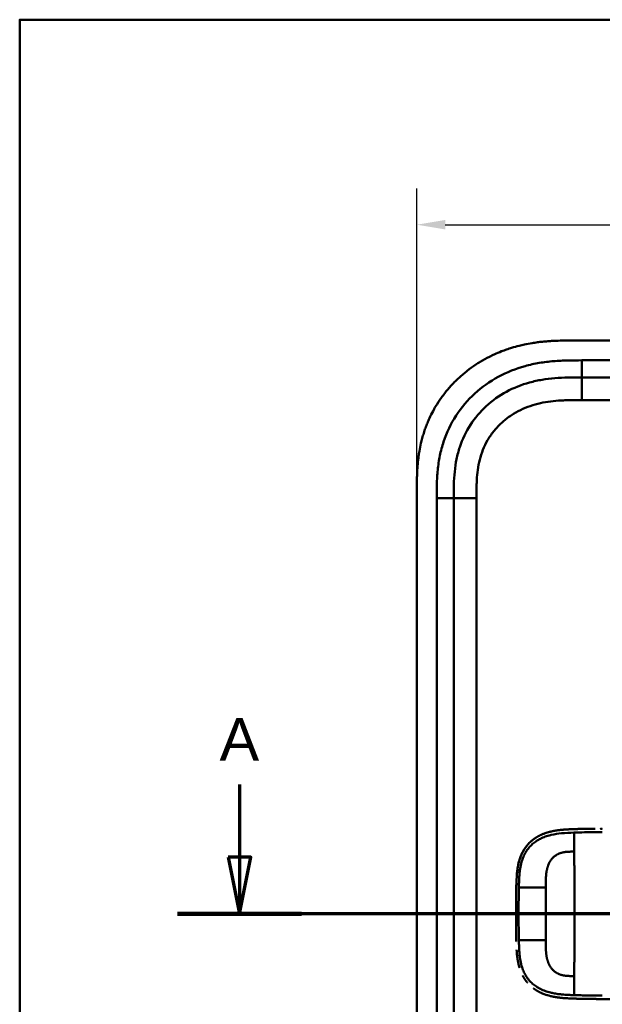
# Model space of a CAD drawing. Header units: millimetres. Extents: x 20 to 833, y 20 to 574.
# Tile 9 of 15: x 20 to 123, y 401 to 574. Entities that reach past the tile are written whole.
import ezdxf

# ---------------------------------------------------------------- set-up
doc = ezdxf.new("R2010")
doc.units = ezdxf.units.MM
doc.header["$LTSCALE"] = 2
for name, color, linetype, lineweight in [('Bemaßungen(DIN)', 7, 'Continuous', 25), ('Schnittansichtslinien(DIN)', 7, 'Continuous', 70), ('Sichtbare Kanten(DIN)', 7, 'Continuous', 50), ('Sichtbare tangentiale Kanten(DIN)', 7, 'Continuous', 50), ('Skizziergeometrie(DIN)', 7, 'Continuous', 50)]:
    doc.layers.add(name, color=color, linetype=linetype, lineweight=lineweight)
doc.styles.add('Aktuell-DINGroßer Text', font='arial.ttf')
doc.styles.add('STANDARD-DIN~0', font='arial.ttf')
doc.dimstyles.new('CAD-LAN', dxfattribs={"dimscale": 2, "dimtxt": 3.5, "dimasz": 2.5, "dimexe": 3.175, "dimexo": 0, "dimgap": 0.8, "dimtad": 1, "dimrnd": 1e-08, "dimtxsty": 'STANDARD-DIN~0', "dimcen": 0.09, "dimdle": 10, "dimclrd": 250, "dimclre": 250, "dimclrt": 250, "dimadec": 0, "dimazin": 2, "dimtfac": 1, "dimtmove": 0, "dimatfit": 3, "dimfxl": 1, "dimtolj": 1, "dimtzin": 0, "dimlwd": 25, "dimlwe": 25, "dimarcsym": 0})

# ---------------------------------------------------------------- blocks, each defined once
blk = doc.blocks.new('Ränder Standardrahmen')
at = {"layer": 'Skizziergeometrie(DIN)', "flags": 128}
blk.add_lwpolyline([(10, 10), (10, 287), (410, 287), (410, 10), (10, 10)], dxfattribs=at)
blk = doc.blocks.new('*D21')
at = {"layer": 'Bemaßungen(DIN)', "color": 250, "linetype": 'Continuous', "lineweight": 25, "true_color": 0x3f3f3f, "transparency": 16777216}
for p, q in [((89.89, 490.72), (89.89, 544.24)), ((303.89, 490.72), (303.89, 544.24)), ((94.89, 537.89), (298.89, 537.89))]:
    blk.add_line(p, q, dxfattribs=at)
at = {"layer": 'Bemaßungen(DIN)', "color": 250, "linetype": 'Continuous', "true_color": 0x3f3f3f, "transparency": 16777216}
for points in [[(94.89, 538.73), (94.89, 537.06), (89.89, 537.89)], [(298.89, 538.73), (298.89, 537.06), (303.89, 537.89)]]:
    blk.add_solid(points, dxfattribs=at)
at = {"layer": 'Defpoints', "color": 0, "linetype": 'Continuous', "transparency": 16777216}
for p in [(303.89, 537.89), (89.89, 490.72), (303.89, 490.72)]:
    blk.add_point(p, dxfattribs=at)
at = {"layer": 'Bemaßungen(DIN)', "color": 250, "linetype": 'Continuous', "lineweight": 25, "true_color": 0x3f3f3f, "transparency": 16777216, "insert": (189.11, 546.52), "char_height": 7, "attachment_point": 1, "style": 'STANDARD-DIN~0'}
blk.add_mtext('\\A1;214', dxfattribs=at)
blk = doc.blocks.new('2DTransSchnitt0')
at = {"layer": 'Schnittansichtslinien(DIN)', "linetype": 'Continuous'}
for p, q in [((29.341, 219.646), (29.341, 213.259)), ((28.341, 213.259), (29.341, 208.259)), ((30.341, 213.259), (28.341, 213.259)), ((29.341, 213.259), (29.341, 208.259)), ((29.341, 208.259), (30.341, 213.259)), ((166.737, 208.259), (23.894, 208.259))]:
    blk.add_line(p, q, dxfattribs=at)
at = {"layer": 'Schnittansichtslinien(DIN)', "linetype": 'Continuous', "lineweight": 140}
blk.add_line((34.788, 208.259), (23.894, 208.259), dxfattribs=at)
at = {"layer": 'Schnittansichtslinien(DIN)', "linetype": 'Continuous', "flags": 128}
blk.add_lwpolyline([(28.341, 213.259), (29.341, 208.259), (30.341, 213.259), (28.341, 213.259)], dxfattribs=at)
at = {"layer": 'Schnittansichtslinien(DIN)'}
blk.add_solid([(28.341, 213.259), (29.341, 208.259), (30.341, 213.259), (28.341, 213.259)], dxfattribs=at)
at = {"layer": 'Schnittansichtslinien(DIN)', "insert": (27.588, 221.759), "char_height": 3.734, "attachment_point": 7, "style": 'Aktuell-DINGroßer Text'}
blk.add_mtext('A', dxfattribs=at)

msp = doc.modelspace()

# ---------------------------------------------------------------- linework, layer by layer
at = {"layer": 'Sichtbare Kanten(DIN)'}
for p, q in [((276.849, 517.505), (117.926, 517.505)), ((263.849, 511.005), (118.926, 511.005)), ((89.888, 490.721), (89.888, 299.29)), ((96.388, 489.721), (96.388, 300.289)), ((120.161, 401.533), (120.161, 401.533))]:
    msp.add_line(p, q, dxfattribs=at)
for radius, start, end in [(11.5, 148.39068, 148.43445), (11.6, 147.51746, 147.56366), (11.7, 146.65937, 146.70471), (11.5, 211.57112, 211.61294), (11.6, 212.44432, 212.48803), (11.7, 213.30625, 213.34865)]:
    msp.add_arc((122.388, 416.505), radius, start, end, dxfattribs=at)
for points, degree, knots in [([(117.926, 517.505), (117.329, 517.506), (116.278, 517.504), (115.067, 517.479), (114.154, 517.444), (113.544, 517.411), (112.781, 517.357), (112.171, 517.303), (111.407, 517.219), (110.797, 517.14), (109.882, 516.999), (108.971, 516.828), (107.764, 516.551), (106.868, 516.303), (105.98, 516.022), (105.393, 515.818), (104.522, 515.488), (103.663, 515.125), (102.402, 514.519), (101.312, 513.916), (99.998, 513.083), (98.986, 512.355), (97.779, 511.371), (96.861, 510.527), (95.781, 509.403), (94.973, 508.452), (94.038, 507.203), (93.354, 506.158), (92.66, 504.935), (92.242, 504.096), (91.86, 503.242), (91.623, 502.664), (91.35, 501.933), (91.15, 501.342), (90.923, 500.596), (90.761, 499.995), (90.543, 499.088), (90.36, 498.175), (90.172, 496.95), (90.071, 496.03), (89.995, 495.111), (89.957, 494.499), (89.923, 493.736), (89.906, 493.128), (89.893, 492.372), (89.888, 491.618), (89.888, 491.019), (89.888, 490.721)], 3, [0.00000945, 0.00000945, 0.00000945, 0.00000945, 0.04167564, 0.07292528, 0.08334182, 0.10417491, 0.11459146, 0.13542455, 0.1458411, 0.16667419, 0.17709074, 0.20834038, 0.22917347, 0.26042311, 0.27083965, 0.29167275, 0.30208929, 0.33333893, 0.35417202, 0.39583821, 0.4166713, 0.45833749, 0.47917058, 0.52083676, 0.54166985, 0.58333604, 0.60416913, 0.64583532, 0.66666841, 0.69791805, 0.70833459, 0.72916769, 0.73958423, 0.76041733, 0.77083387, 0.79166696, 0.80208351, 0.83333315, 0.85416624, 0.88541588, 0.89583243, 0.91666552, 0.92708206, 0.94791516, 0.9583317, 0.9791648, 0.99999789, 0.99999789, 0.99999789, 0.99999789]), ([(118.926, 511.005), (118.12, 511.005), (116.524, 511.004), (114.187, 510.897), (111.922, 510.62), (109.004, 509.983), (105.57, 508.621), (101.986, 506.078), (99.156, 502.735), (97.597, 499.457), (96.849, 496.628), (96.52, 494.411), (96.389, 492.104), (96.388, 490.521), (96.388, 489.721)], 3, [18.3883596, 18.3883596, 18.3883596, 18.3883596, 18.6318617, 18.875363, 19.1188643, 19.3623656, 19.8493681, 20.3363707, 20.8233732, 21.3103757, 21.553877, 21.7973783, 22.0408796, 22.2843823, 22.2843823, 22.2843823, 22.2843823]), ([(111.963, 430.523), (111.891, 430.493), (111.551, 430.344), (111.218, 430.175), (110.896, 429.985), (110.586, 429.773), (110.35, 429.591)], 5, [0.61062915, 0.61062915, 0.61062915, 0.61062915, 0.61062915, 0.61062915, 0.65331117, 0.81171679, 0.81171679, 0.81171679, 0.81171679, 0.81171679, 0.81171679]), ([(111.963, 430.523), (111.963, 430.523), (111.964, 430.523), (111.964, 430.524), (111.964, 430.524), (111.966, 430.525), (111.968, 430.525), (111.974, 430.528), (111.979, 430.53), (111.996, 430.537), (112.008, 430.542), (112.086, 430.575), (112.153, 430.601), (112.31, 430.662), (112.4, 430.695), (112.733, 430.81), (112.981, 430.885), (113.315, 430.972), (113.399, 430.993), (113.512, 431.019), (113.54, 431.026), (113.612, 431.042), (113.67, 431.055), (113.7, 431.061)], 3, [0, 0, 0, 0, 0.00003654, 0.00003654, 0.00018252, 0.00018252, 0.00076618, 0.00076618, 0.00242803, 0.00242803, 0.00685953, 0.00685953, 0.03049566, 0.03049566, 0.06201176, 0.06201176, 0.14610436, 0.14610436, 0.1741175, 0.1741175, 0.18345461, 0.18345461, 0.19786845, 0.19786845, 0.19786845, 0.19786845]), ([(117.532, 431.44), (117.532, 431.44), (117.116, 431.426), (116.332, 431.395), (115.555, 431.348), (114.796, 431.268), (114.049, 431.137), (113.7, 431.061)], 5, [0, 0, 0, 0, 0, 0, 0.00023388, 0.21792631, 0.41257681, 0.41257681, 0.41257681, 0.41257681, 0.41257681, 0.41257681]), ([(117.73, 431.447), (117.707, 431.446), (117.684, 431.445), (117.618, 431.443), (117.575, 431.442), (117.532, 431.44)], 3, [0.495122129, 0.495122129, 0.495122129, 0.495122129, 0.502349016, 0.502349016, 0.515895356, 0.515895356, 0.515895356, 0.515895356]), ([(117.73, 431.447), (117.73, 431.447), (117.73, 431.447), (117.731, 431.447), (117.731, 431.447), (117.731, 431.447), (117.731, 431.447), (117.732, 431.447), (117.733, 431.447), (117.736, 431.447), (117.738, 431.447), (117.746, 431.447), (117.753, 431.448), (117.779, 431.448), (117.799, 431.449), (117.877, 431.451), (117.937, 431.453), (118.033, 431.456), (118.07, 431.457), (118.126, 431.459), (118.144, 431.46), (118.172, 431.46), (118.182, 431.461), (118.196, 431.461), (118.2, 431.461), (118.207, 431.461), (118.21, 431.462), (118.213, 431.462), (118.214, 431.462), (118.216, 431.462), (118.217, 431.462), (118.218, 431.462), (118.218, 431.462), (118.218, 431.462), (118.219, 431.462), (118.219, 431.462), (118.219, 431.462), (118.219, 431.462), (118.219, 431.462), (118.219, 431.462), (118.219, 431.462), (118.219, 431.462)], 3, [0, 0, 0, 0, 0.000030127, 0.000030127, 0.00007034, 0.00007034, 0.000146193, 0.000146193, 0.000373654, 0.000373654, 0.001055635, 0.001055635, 0.003100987, 0.003100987, 0.009236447, 0.009236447, 0.027643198, 0.027643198, 0.039082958, 0.039082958, 0.044805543, 0.044805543, 0.047668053, 0.047668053, 0.049100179, 0.049100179, 0.049817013, 0.049817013, 0.050176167, 0.050176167, 0.050356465, 0.050356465, 0.050447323, 0.050447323, 0.050493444, 0.050493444, 0.050517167, 0.050517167, 0.050529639, 0.050529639, 0.050543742, 0.050543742, 0.050543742, 0.050543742]), ([(118.892, 431.479), (118.883, 431.479), (118.875, 431.479), (118.665, 431.474), (118.463, 431.469), (118.248, 431.463), (118.234, 431.462), (118.219, 431.462)], 3, [0.373932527, 0.373932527, 0.373932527, 0.373932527, 0.376597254, 0.376597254, 0.439473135, 0.439473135, 0.443987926, 0.443987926, 0.443987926, 0.443987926]), ([(118.892, 431.479), (118.892, 431.479), (118.892, 431.479), (118.892, 431.479), (118.892, 431.479), (118.893, 431.479), (118.893, 431.479), (118.895, 431.479), (118.896, 431.479), (118.9, 431.479), (118.904, 431.479), (118.918, 431.48), (118.928, 431.48), (118.97, 431.481), (119.002, 431.482), (119.128, 431.484), (119.223, 431.486), (119.349, 431.489), (119.379, 431.489), (119.425, 431.49), (119.44, 431.491), (119.463, 431.491), (119.471, 431.491), (119.482, 431.491), (119.486, 431.491), (119.492, 431.492), (119.493, 431.492), (119.496, 431.492), (119.497, 431.492), (119.499, 431.492), (119.499, 431.492), (119.5, 431.492), (119.5, 431.492), (119.501, 431.492), (119.501, 431.492), (119.501, 431.492), (119.501, 431.492), (119.501, 431.492), (119.501, 431.492), (119.501, 431.492)], 3, [0, 0, 0, 0, 0.000046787, 0.000046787, 0.000086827, 0.000086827, 0.000206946, 0.000206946, 0.000567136, 0.000567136, 0.001647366, 0.001647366, 0.004887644, 0.004887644, 0.014608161, 0.014608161, 0.043771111, 0.043771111, 0.053078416, 0.053078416, 0.057732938, 0.057732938, 0.060060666, 0.060060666, 0.0612249, 0.0612249, 0.061807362, 0.061807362, 0.062098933, 0.062098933, 0.062245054, 0.062245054, 0.062318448, 0.062318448, 0.062355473, 0.062355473, 0.062374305, 0.062374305, 0.06239437, 0.06239437, 0.06239437, 0.06239437]), ([(120.109, 431.502), (120.099, 431.502), (120.089, 431.501), (119.885, 431.498), (119.693, 431.495), (119.501, 431.492)], 3, [0.247650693, 0.247650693, 0.247650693, 0.247650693, 0.250845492, 0.250845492, 0.310534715, 0.310534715, 0.310534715, 0.310534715]), ([(120.109, 431.502), (120.109, 431.502), (120.11, 431.502), (120.11, 431.502), (120.11, 431.502), (120.11, 431.502), (120.111, 431.502), (120.112, 431.502), (120.114, 431.502), (120.118, 431.502), (120.122, 431.502), (120.136, 431.502), (120.146, 431.502), (120.189, 431.503), (120.221, 431.503), (120.348, 431.505), (120.444, 431.506), (120.569, 431.508), (120.598, 431.508), (120.641, 431.508), (120.656, 431.508), (120.678, 431.509), (120.685, 431.509), (120.696, 431.509), (120.699, 431.509), (120.705, 431.509), (120.707, 431.509), (120.709, 431.509), (120.71, 431.509), (120.712, 431.509), (120.712, 431.509), (120.713, 431.509), (120.713, 431.509), (120.713, 431.509), (120.714, 431.509), (120.714, 431.509), (120.714, 431.509), (120.714, 431.509), (120.714, 431.509), (120.714, 431.509)], 3, [0, 0, 0, 0, 0.000043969, 0.000043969, 0.000083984, 0.000083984, 0.000204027, 0.000204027, 0.000564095, 0.000564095, 0.001644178, 0.001644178, 0.004884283, 0.004884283, 0.014604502, 0.014604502, 0.04376599, 0.04376599, 0.052593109, 0.052593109, 0.057007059, 0.057007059, 0.059214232, 0.059214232, 0.060317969, 0.060317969, 0.060869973, 0.060869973, 0.061146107, 0.061146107, 0.061284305, 0.061284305, 0.061353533, 0.061353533, 0.061388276, 0.061388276, 0.061405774, 0.061405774, 0.061423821, 0.061423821, 0.061423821, 0.061423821]), ([(122.226, 431.518), (122.226, 431.518), (122.226, 431.518), (122.226, 431.518), (122.226, 431.518), (122.226, 431.518), (122.226, 431.518), (122.227, 431.518), (122.228, 431.518), (122.23, 431.518), (122.232, 431.518), (122.252, 431.518), (122.27, 431.518), (122.312, 431.518), (122.336, 431.518), (122.392, 431.518), (122.424, 431.518), (122.467, 431.518), (122.478, 431.518), (122.492, 431.518), (122.496, 431.518), (122.501, 431.518), (122.502, 431.518), (122.504, 431.518), (122.504, 431.518), (122.505, 431.518), (122.505, 431.518), (122.505, 431.518), (122.505, 431.518), (122.505, 431.518)], 3, [0, 0, 0, 0, 0.000010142, 0.000010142, 0.000037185, 0.000037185, 0.000109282, 0.000109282, 0.000301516, 0.000301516, 0.000814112, 0.000814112, 0.00628175, 0.00628175, 0.013571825, 0.013571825, 0.023292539, 0.023292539, 0.026532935, 0.026532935, 0.027613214, 0.027613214, 0.02797342, 0.02797342, 0.028093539, 0.028093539, 0.028133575, 0.028133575, 0.028179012, 0.028179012, 0.028179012, 0.028179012]), ([(107.864, 425.687), (107.864, 425.687), (107.864, 425.687), (107.865, 425.687), (107.865, 425.687), (107.865, 425.687), (107.865, 425.688), (107.865, 425.688), (107.865, 425.689), (107.867, 425.697), (107.869, 425.705), (107.874, 425.722), (107.876, 425.731), (107.886, 425.765), (107.892, 425.79), (107.936, 425.947), (107.976, 426.078), (108.076, 426.38), (108.138, 426.551), (108.502, 427.451), (108.911, 428.134), (109.588, 428.91), (109.78, 429.105), (110.051, 429.347), (110.12, 429.406), (110.213, 429.483), (110.237, 429.502), (110.29, 429.544), (110.327, 429.573), (110.35, 429.591)], 3, [0, 0, 0, 0, 0.00001917, 0.00001917, 0.00005748, 0.00005748, 0.00013409, 0.00013409, 0.00028731, 0.00028731, 0.00273867, 0.00273867, 0.00568457, 0.00568457, 0.01354037, 0.01354037, 0.05545009, 0.05545009, 0.11134724, 0.11134724, 0.35517064, 0.35517064, 0.44356643, 0.44356643, 0.47298656, 0.47298656, 0.4827917, 0.4827917, 0.49507826, 0.49507826, 0.49507826, 0.49507826]), ([(109.224, 428.483), (109.091, 428.316), (108.911, 428.07), (108.744, 427.812), (108.591, 427.544), (108.451, 427.266), (108.411, 427.183)], 5, [0.97812109, 0.97812109, 0.97812109, 0.97812109, 0.97812109, 0.97812109, 1.08869603, 1.13469167, 1.13469167, 1.13469167, 1.13469167, 1.13469167, 1.13469167]), ([(107.4, 421.394), (107.418, 422.133), (107.442, 422.874), (107.587, 424.421), (107.721, 425.234), (108.03, 426.254), (108.118, 426.503), (108.25, 426.827), (108.285, 426.907), (108.332, 427.013), (108.344, 427.04), (108.374, 427.105), (108.401, 427.161), (108.411, 427.183)], 3, [0, 0, 0, 0, 0.22193256, 0.22193256, 0.46716083, 0.46716083, 0.54829262, 0.54829262, 0.57530617, 0.57530617, 0.58430949, 0.58430949, 0.59766622, 0.59766622, 0.59766622, 0.59766622]), ([(107.864, 425.687), (107.858, 425.661), (107.777, 425.353), (107.708, 425.042), (107.651, 424.728), (107.604, 424.412), (107.567, 424.122)], 5, [1.29338836, 1.29338836, 1.29338836, 1.29338836, 1.29338836, 1.29338836, 1.30638847, 1.4503927, 1.4503927, 1.4503927, 1.4503927, 1.4503927, 1.4503927]), ([(107.345, 416.295), (107.345, 416.295), (107.345, 416.296), (107.345, 416.296), (107.345, 416.296), (107.345, 416.297), (107.345, 416.297), (107.345, 416.299), (107.345, 416.3), (107.345, 416.305), (107.345, 416.308), (107.345, 416.323), (107.345, 416.333), (107.345, 416.377), (107.345, 416.409), (107.345, 416.539), (107.345, 416.636), (107.345, 417.025), (107.346, 417.316), (107.35, 418.045), (107.353, 418.483), (107.362, 419.248), (107.366, 419.576), (107.387, 420.857), (107.397, 421.811), (107.449, 422.761)], 3, [0, 0, 0, 0, 0.00008576, 0.00008576, 0.00012576, 0.00012576, 0.00024577, 0.00024577, 0.00060577, 0.00060577, 0.00168578, 0.00168578, 0.0049258, 0.0049258, 0.01464581, 0.01464581, 0.04380589, 0.04380589, 0.13128689, 0.13128689, 0.26250768, 0.26250768, 0.36092522, 0.36092522, 0.64677913, 0.64677913, 0.64677913, 0.64677913]), ([(107.367, 419.615), (107.367, 419.62), (107.369, 419.721), (107.378, 420.314), (107.388, 420.854), (107.4, 421.394)], 3, [0.11540999, 0.11540999, 0.11540999, 0.11540999, 0.13127697, 0.13127697, 0.29329903, 0.29329903, 0.29329903, 0.29329903]), ([(107.367, 419.615), (107.367, 419.615), (107.367, 419.616), (107.367, 419.616), (107.367, 419.616), (107.367, 419.617), (107.367, 419.617), (107.367, 419.619), (107.367, 419.62), (107.367, 419.625), (107.367, 419.628), (107.368, 419.643), (107.368, 419.653), (107.368, 419.697), (107.369, 419.729), (107.371, 419.859), (107.372, 419.956), (107.375, 420.089), (107.375, 420.126), (107.376, 420.176), (107.376, 420.19), (107.377, 420.206), (107.377, 420.208), (107.377, 420.211), (107.377, 420.211), (107.377, 420.212), (107.377, 420.212), (107.377, 420.212), (107.377, 420.212), (107.377, 420.212), (107.377, 420.212), (107.377, 420.212)], 3, [0, 0, 0, 0, 0.000042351, 0.000042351, 0.000082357, 0.000082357, 0.000202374, 0.000202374, 0.000562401, 0.000562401, 0.001642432, 0.001642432, 0.004882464, 0.004882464, 0.014602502, 0.014602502, 0.043762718, 0.043762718, 0.054697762, 0.054697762, 0.058798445, 0.058798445, 0.059567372, 0.059567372, 0.059642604, 0.059642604, 0.059680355, 0.059680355, 0.059699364, 0.059699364, 0.059718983, 0.059718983, 0.059718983, 0.059718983]), ([(107.367, 419.615), (107.367, 419.622), (107.369, 419.728), (107.371, 419.874), (107.373, 419.965), (107.375, 420.089), (107.375, 420.123), (107.376, 420.17), (107.376, 420.182), (107.376, 420.2), (107.377, 420.205), (107.377, 420.21), (107.377, 420.21), (107.377, 420.211), (107.377, 420.211), (107.377, 420.212), (107.377, 420.212), (107.377, 420.212), (107.377, 420.212), (107.377, 420.212), (107.377, 420.212), (107.377, 420.212)], 3, [0.442471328, 0.442471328, 0.442471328, 0.442471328, 0.459325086, 0.459325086, 0.486465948, 0.486465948, 0.496643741, 0.496643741, 0.500460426, 0.500460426, 0.501891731, 0.501891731, 0.50203941, 0.50203941, 0.502113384, 0.502113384, 0.502150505, 0.502150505, 0.5021692, 0.5021692, 0.502188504, 0.502188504, 0.502188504, 0.502188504]), ([(107.392, 421.001), (107.392, 421.001), (107.392, 421.001), (107.392, 421.001), (107.392, 421.001), (107.392, 421.002), (107.392, 421.002), (107.392, 421.004), (107.392, 421.005), (107.392, 421.01), (107.392, 421.013), (107.392, 421.028), (107.393, 421.039), (107.394, 421.082), (107.394, 421.114), (107.397, 421.229), (107.399, 421.311), (107.4, 421.394)], 3, [0, 0, 0, 0, 0.000033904, 0.000033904, 0.000073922, 0.000073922, 0.000193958, 0.000193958, 0.000554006, 0.000554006, 0.001634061, 0.001634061, 0.004874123, 0.004874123, 0.014594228, 0.014594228, 0.039322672, 0.039322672, 0.039322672, 0.039322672]), ([(107.349, 415.191), (107.349, 415.191), (107.349, 415.191), (107.349, 415.192), (107.349, 415.192), (107.349, 415.192), (107.349, 415.193), (107.349, 415.194), (107.349, 415.195), (107.349, 415.2), (107.349, 415.204), (107.349, 415.218), (107.349, 415.229), (107.348, 415.272), (107.348, 415.305), (107.347, 415.434), (107.347, 415.531), (107.345, 415.92), (107.345, 416.212), (107.345, 416.941), (107.346, 417.378), (107.351, 418.221), (107.355, 418.627), (107.36, 419.032)], 3, [0, 0, 0, 0, 0.00006518, 0.00006518, 0.00010518, 0.00010518, 0.00022519, 0.00022519, 0.00058521, 0.00058521, 0.00166523, 0.00166523, 0.00490526, 0.00490526, 0.01462529, 0.01462529, 0.04378543, 0.04378543, 0.13126692, 0.13126692, 0.26248759, 0.26248759, 0.38414897, 0.38414897, 0.38414897, 0.38414897]), ([(107.354, 418.461), (107.354, 418.461), (107.354, 418.462), (107.354, 418.462), (107.354, 418.462), (107.354, 418.463), (107.354, 418.463), (107.354, 418.465), (107.354, 418.466), (107.354, 418.471), (107.354, 418.475), (107.354, 418.489), (107.354, 418.5), (107.354, 418.543), (107.355, 418.575), (107.356, 418.705), (107.357, 418.802), (107.36, 419.065), (107.362, 419.23), (107.364, 419.395)], 3, [0, 0, 0, 0, 0.000075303, 0.000075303, 0.000115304, 0.000115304, 0.000235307, 0.000235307, 0.000595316, 0.000595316, 0.001675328, 0.001675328, 0.004915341, 0.004915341, 0.014635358, 0.014635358, 0.043795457, 0.043795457, 0.093385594, 0.093385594, 0.093385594, 0.093385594]), ([(107.346, 417.388), (107.346, 417.33), (107.346, 417.229), (107.346, 417.127), (107.345, 417.026), (107.345, 416.924), (107.345, 416.881)], 5, [0.37812876, 0.37812876, 0.37812876, 0.37812876, 0.37812876, 0.37812876, 0.40694036, 0.428804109, 0.428804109, 0.428804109, 0.428804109, 0.428804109, 0.428804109]), ([(107.349, 415.191), (107.35, 415.051), (107.351, 414.91), (107.352, 414.77), (107.352, 414.718), (107.353, 414.665), (107.353, 414.613)], 3, [0.132443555, 0.132443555, 0.132443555, 0.132443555, 0.174407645, 0.174407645, 0.174407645, 0.190155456, 0.190155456, 0.190155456, 0.190155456]), ([(107.359, 414.029), (107.359, 414.029), (107.359, 414.03), (107.359, 414.03), (107.359, 414.03), (107.359, 414.031), (107.359, 414.031), (107.359, 414.033), (107.359, 414.034), (107.359, 414.039), (107.359, 414.042), (107.359, 414.057), (107.359, 414.067), (107.358, 414.111), (107.358, 414.143), (107.356, 414.273), (107.355, 414.37), (107.354, 414.491), (107.354, 414.516), (107.354, 414.552), (107.354, 414.564), (107.353, 414.582), (107.353, 414.588), (107.353, 414.598), (107.353, 414.601), (107.353, 414.605), (107.353, 414.607), (107.353, 414.609), (107.353, 414.61), (107.353, 414.611), (107.353, 414.611), (107.353, 414.612), (107.353, 414.612), (107.353, 414.612), (107.353, 414.612), (107.353, 414.612), (107.353, 414.612), (107.353, 414.613), (107.353, 414.613), (107.353, 414.613)], 3, [0, 0, 0, 0, 0.000031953, 0.000031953, 0.000071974, 0.000071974, 0.000192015, 0.000192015, 0.000552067, 0.000552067, 0.001632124, 0.001632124, 0.004872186, 0.004872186, 0.014592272, 0.014592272, 0.043752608, 0.043752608, 0.05104132, 0.05104132, 0.054685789, 0.054685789, 0.056508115, 0.056508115, 0.057419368, 0.057419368, 0.057875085, 0.057875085, 0.058103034, 0.058103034, 0.0582171, 0.0582171, 0.058274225, 0.058274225, 0.058302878, 0.058302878, 0.058317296, 0.058317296, 0.058332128, 0.058332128, 0.058332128, 0.058332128]), ([(107.359, 414.029), (107.361, 413.888), (107.363, 413.747), (107.365, 413.607), (107.365, 413.552), (107.366, 413.497), (107.367, 413.442)], 3, [0.248417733, 0.248417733, 0.248417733, 0.248417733, 0.290654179, 0.290654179, 0.290654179, 0.307101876, 0.307101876, 0.307101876, 0.307101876]), ([(107.376, 412.845), (107.376, 412.845), (107.376, 412.845), (107.376, 412.845), (107.376, 412.845), (107.376, 412.846), (107.376, 412.846), (107.376, 412.848), (107.376, 412.849), (107.376, 412.854), (107.376, 412.858), (107.376, 412.872), (107.376, 412.883), (107.375, 412.926), (107.374, 412.958), (107.372, 413.088), (107.371, 413.185), (107.369, 413.309), (107.368, 413.336), (107.368, 413.376), (107.368, 413.389), (107.367, 413.409), (107.367, 413.416), (107.367, 413.425), (107.367, 413.429), (107.367, 413.434), (107.367, 413.435), (107.367, 413.438), (107.367, 413.439), (107.367, 413.44), (107.367, 413.44), (107.367, 413.441), (107.367, 413.441), (107.367, 413.442), (107.367, 413.442), (107.367, 413.442), (107.367, 413.442), (107.367, 413.442), (107.367, 413.442), (107.367, 413.442)], 3, [0, 0, 0, 0, 0.000053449, 0.000053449, 0.000093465, 0.000093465, 0.000213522, 0.000213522, 0.000573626, 0.000573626, 0.001653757, 0.001653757, 0.004893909, 0.004893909, 0.014614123, 0.014614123, 0.043774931, 0.043774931, 0.051769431, 0.051769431, 0.055766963, 0.055766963, 0.057765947, 0.057765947, 0.05876565, 0.05876565, 0.059265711, 0.059265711, 0.059515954, 0.059515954, 0.059641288, 0.059641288, 0.059704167, 0.059704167, 0.059735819, 0.059735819, 0.059751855, 0.059751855, 0.059768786, 0.059768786, 0.059768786, 0.059768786]), ([(107.376, 412.845), (107.379, 412.71), (107.381, 412.575), (107.384, 412.441), (107.386, 412.306), (107.389, 412.171), (107.392, 412.037)], 3, [0.366689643, 0.366689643, 0.366689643, 0.366689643, 0.406900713, 0.406900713, 0.406900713, 0.447266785, 0.447266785, 0.447266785, 0.447266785]), ([(107.4, 411.65), (107.4, 411.651), (107.4, 411.651), (107.4, 411.651), (107.4, 411.651), (107.4, 411.652), (107.4, 411.652), (107.4, 411.656), (107.4, 411.659), (107.4, 411.675), (107.399, 411.687), (107.397, 411.801), (107.395, 411.902), (107.392, 412.015), (107.392, 412.037), (107.392, 412.037)], 3, [0, 0, 0, 0, 0.000014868, 0.000014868, 0.000074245, 0.000074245, 0.000192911, 0.000192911, 0.001142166, 0.001142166, 0.004938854, 0.004938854, 0.035317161, 0.035317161, 0.038679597, 0.038679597, 0.038679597, 0.038679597]), ([(107.595, 408.702), (107.595, 408.702), (107.595, 408.702), (107.595, 408.702), (107.595, 408.702), (107.595, 408.703), (107.595, 408.703), (107.595, 408.705), (107.595, 408.706), (107.594, 408.711), (107.594, 408.714), (107.592, 408.729), (107.59, 408.739), (107.584, 408.782), (107.58, 408.814), (107.563, 408.942), (107.552, 409.038), (107.509, 409.424), (107.485, 409.714), (107.461, 410.066), (107.458, 410.128), (107.454, 410.19)], 3, [0, 0, 0, 0, 0.00003489, 0.00003489, 0.00007493, 0.00007493, 0.00019502, 0.00019502, 0.00055514, 0.00055514, 0.00163526, 0.00163526, 0.00487537, 0.00487537, 0.01459547, 0.01459547, 0.04375692, 0.04375692, 0.13126731, 0.13126731, 0.14987755, 0.14987755, 0.14987755, 0.14987755]), ([(107.595, 408.702), (107.63, 408.454), (107.687, 408.11), (107.755, 407.768), (107.837, 407.429), (107.935, 407.095), (107.964, 407.002)], 5, [0.31433668, 0.31433668, 0.31433668, 0.31433668, 0.31433668, 0.31433668, 0.43750456, 0.48594884, 0.48594884, 0.48594884, 0.48594884, 0.48594884, 0.48594884]), ([(108.532, 405.613), (108.55, 405.579), (108.689, 405.321), (108.84, 405.071), (109.004, 404.831), (109.179, 404.602), (109.339, 404.412)], 5, [0.63578119, 0.63578119, 0.63578119, 0.63578119, 0.63578119, 0.63578119, 0.65520572, 0.78405735, 0.78405735, 0.78405735, 0.78405735, 0.78405735, 0.78405735]), ([(110.423, 403.389), (110.647, 403.221), (110.924, 403.035), (111.21, 402.867), (111.505, 402.716), (111.806, 402.58), (111.856, 402.558)], 5, [0.94147194, 0.94147194, 0.94147194, 0.94147194, 0.94147194, 0.94147194, 1.09060804, 1.12015227, 1.12015227, 1.12015227, 1.12015227, 1.12015227, 1.12015227]), ([(120.603, 401.527), (120.603, 401.527), (120.603, 401.527), (120.603, 401.527), (120.602, 401.527), (120.602, 401.527), (120.602, 401.527), (120.6, 401.527), (120.599, 401.527), (120.594, 401.527), (120.59, 401.528), (120.576, 401.528), (120.565, 401.528), (120.523, 401.528), (120.491, 401.529), (120.363, 401.53), (120.267, 401.531), (119.885, 401.537), (119.599, 401.541), (118.885, 401.556), (118.46, 401.566), (117.398, 401.598), (116.768, 401.619), (115.204, 401.721), (114.282, 401.827), (113.027, 402.134), (112.67, 402.241), (112.198, 402.416), (112.074, 402.465), (111.93, 402.526), (111.907, 402.536), (111.876, 402.55), (111.867, 402.553), (111.858, 402.557), (111.857, 402.558), (111.856, 402.558), (111.856, 402.558), (111.856, 402.558), (111.856, 402.558), (111.856, 402.558), (111.856, 402.558), (111.856, 402.558)], 3, [0, 0, 0, 0, 0.00005241, 0.00005241, 0.00009242, 0.00009242, 0.00021245, 0.00021245, 0.0005725, 0.0005725, 0.00165256, 0.00165256, 0.00489264, 0.00489264, 0.01461281, 0.01461281, 0.04377449, 0.04377449, 0.13125587, 0.13125587, 0.2625352, 0.2625352, 0.45952046, 0.45952046, 0.75581351, 0.75581351, 0.87730662, 0.87730662, 0.92088603, 0.92088603, 0.92905535, 0.92905535, 0.93211897, 0.93211897, 0.93240621, 0.93240621, 0.93251398, 0.93251398, 0.93253419, 0.93253419, 0.93255263, 0.93255263, 0.93255263, 0.93255263]), ([(121.642, 401.519), (121.642, 401.519), (121.642, 401.519), (121.641, 401.519), (121.641, 401.519), (121.641, 401.519), (121.64, 401.519), (121.639, 401.519), (121.638, 401.519), (121.633, 401.519), (121.629, 401.519), (121.615, 401.519), (121.604, 401.52), (121.561, 401.52), (121.529, 401.52), (121.401, 401.521), (121.305, 401.521), (120.921, 401.524), (120.633, 401.527), (119.483, 401.541), (118.621, 401.56), (117.186, 401.606), (116.586, 401.628), (115.113, 401.732), (114.243, 401.837), (113.036, 402.131), (112.678, 402.238), (112.205, 402.413), (112.082, 402.462), (111.937, 402.523), (111.914, 402.533), (111.883, 402.546), (111.875, 402.55), (111.863, 402.555), (111.86, 402.557), (111.857, 402.558), (111.856, 402.558), (111.856, 402.558), (111.856, 402.558), (111.856, 402.558), (111.856, 402.558), (111.856, 402.558), (111.856, 402.558), (111.856, 402.558)], 3, [0, 0, 0, 0, 0.0000491, 0.0000491, 0.0000891, 0.0000891, 0.0002091, 0.0002091, 0.0005692, 0.0005692, 0.0016492, 0.0016492, 0.0048893, 0.0048893, 0.0146095, 0.0146095, 0.0437711, 0.0437711, 0.1312516, 0.1312516, 0.3939292, 0.3939292, 0.5799593, 0.5799593, 0.8598793, 0.8598793, 0.9815506, 0.9815506, 1.0251294, 1.0251294, 1.0332985, 1.0332985, 1.036362, 1.036362, 1.0375109, 1.0375109, 1.0376187, 1.0376187, 1.0376591, 1.0376591, 1.0376717, 1.0376717, 1.0376858, 1.0376858, 1.0376858, 1.0376858]), ([(118.206, 401.574), (118.206, 401.574), (118.205, 401.574), (118.205, 401.574), (118.205, 401.574), (118.204, 401.574), (118.204, 401.574), (118.202, 401.574), (118.201, 401.574), (118.196, 401.574), (118.193, 401.574), (118.179, 401.575), (118.168, 401.575), (118.126, 401.576), (118.094, 401.577), (117.969, 401.581), (117.874, 401.584), (117.772, 401.587), (117.764, 401.587), (117.748, 401.588), (117.742, 401.588), (117.735, 401.588), (117.735, 401.588), (117.735, 401.588), (117.735, 401.588), (117.735, 401.588), (117.735, 401.588), (117.735, 401.588), (117.735, 401.588), (117.735, 401.588)], 3, [0, 0, 0, 0, 0.00008353, 0.00008353, 0.00012354, 0.00012354, 0.000243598, 0.000243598, 0.00060375, 0.00060375, 0.001683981, 0.001683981, 0.004924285, 0.004924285, 0.014644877, 0.014644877, 0.043810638, 0.043810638, 0.046544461, 0.046544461, 0.048595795, 0.048595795, 0.048641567, 0.048641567, 0.048665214, 0.048665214, 0.048677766, 0.048677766, 0.048692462, 0.048692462, 0.048692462, 0.048692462]), ([(119.465, 401.544), (119.464, 401.544), (119.464, 401.544), (119.464, 401.544), (119.464, 401.544), (119.463, 401.544), (119.462, 401.544), (119.461, 401.544), (119.46, 401.544), (119.457, 401.544), (119.455, 401.544), (119.421, 401.545), (119.39, 401.546), (119.323, 401.547), (119.287, 401.548), (119.125, 401.551), (118.999, 401.554), (118.874, 401.557), (118.872, 401.557), (118.87, 401.557), (118.87, 401.557), (118.87, 401.557)], 3, [0, 0, 0, 0, 0.000037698, 0.000037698, 0.000112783, 0.000112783, 0.000262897, 0.000262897, 0.000563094, 0.000563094, 0.001163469, 0.001163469, 0.010769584, 0.010769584, 0.02174434, 0.02174434, 0.060254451, 0.060254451, 0.060863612, 0.060863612, 0.060907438, 0.060907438, 0.060907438, 0.060907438]), ([(120.603, 401.527), (120.603, 401.527), (120.603, 401.527), (120.603, 401.527), (120.603, 401.527), (120.602, 401.527), (120.601, 401.527), (120.599, 401.527), (120.598, 401.527), (120.592, 401.528), (120.587, 401.528), (120.562, 401.528), (120.543, 401.528), (120.363, 401.53), (120.199, 401.532), (120.046, 401.535), (120.045, 401.535), (120.045, 401.535)], 3, [0, 0, 0, 0, 0.000011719, 0.000011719, 0.000058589, 0.000058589, 0.000246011, 0.000246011, 0.000620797, 0.000620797, 0.002119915, 0.002119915, 0.008116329, 0.008116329, 0.056609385, 0.056609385, 0.056677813, 0.056677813, 0.056677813, 0.056677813]), ([(124.146, 401.517), (124.145, 401.517), (124.145, 401.517), (124.145, 401.517), (124.144, 401.517), (124.143, 401.517), (124.143, 401.517), (124.141, 401.517), (124.139, 401.517), (124.135, 401.517), (124.132, 401.517), (124.124, 401.517), (124.118, 401.517), (124.102, 401.517), (124.091, 401.517), (124.055, 401.517), (124.03, 401.517), (123.94, 401.517), (123.875, 401.517), (123.459, 401.517), (123.11, 401.517), (122.386, 401.517), (122.014, 401.518), (121.291, 401.521), (120.948, 401.524), (120.603, 401.527)], 3, [0, 0, 0, 0, 0.00005223, 0.00005223, 0.00015665, 0.00015665, 0.0003655, 0.0003655, 0.0007832, 0.0007832, 0.00161859, 0.00161859, 0.00328937, 0.00328937, 0.00663094, 0.00663094, 0.01403004, 0.01403004, 0.03376103, 0.03376103, 0.1389984, 0.1389984, 0.25220566, 0.25220566, 0.35698351, 0.35698351, 0.35698351, 0.35698351])]:
    msp.add_open_spline(points, degree=degree, knots=knots, dxfattribs=at)
for points, degree in [([(121.298, 431.514), (121.102, 431.513), (120.908, 431.511), (120.714, 431.509)], 3), ([(122.531, 431.518), (122.523, 431.518), (122.514, 431.518), (122.505, 431.518)], 3), ([(113.547, 402.008), (113.873, 401.933), (114.202, 401.87), (114.533, 401.818), (114.866, 401.775), (115.201, 401.739)], 5), ([(116.627, 401.632), (116.807, 401.623), (116.988, 401.615), (117.169, 401.608), (117.35, 401.601), (117.532, 401.595)], 5)]:
    msp.add_open_spline(points, degree=degree, dxfattribs=at)
at = {"layer": 'Sichtbare tangentiale Kanten(DIN)'}
for p, q in [((118.926, 514.005), (263.849, 514.005)), ((118.926, 511.005), (118.926, 514.005)), ((118.926, 507.005), (118.926, 511.005)), ((263.85, 507.005), (118.926, 507.005)), ((93.388, 300.289), (93.388, 489.721)), ((96.388, 489.721), (93.388, 489.721)), ((100.388, 489.721), (96.388, 489.721)), ((100.388, 489.721), (100.388, 300.29)), ((107.852, 421.176), (112.576, 421.176)), ((112.576, 421.176), (112.576, 421.184)), ((107.852, 411.86), (112.576, 411.86)), ((112.576, 411.86), (112.576, 411.851))]:
    msp.add_line(p, q, dxfattribs=at)
for centre, major_axis, start_param, end_param in [((112.494, 415.958), (0.005, 10.727), 4.7645546, 5.2203318), ((112.494, 417.077), (0.005, -10.727), 1.0628535, 1.5185692)]:
    msp.add_ellipse(centre, major_axis=major_axis, ratio=0.0085792, start_param=start_param, end_param=end_param, dxfattribs=at)
for points, degree, knots in [([(93.388, 489.721), (93.388, 490.521), (93.389, 492.168), (93.529, 494.701), (93.903, 497.225), (94.77, 500.514), (96.608, 504.383), (99.941, 508.315), (104.132, 511.287), (108.111, 512.861), (111.428, 513.584), (113.95, 513.89), (116.473, 514.004), (118.12, 514.005), (118.926, 514.005)], 3, [18.388359, 18.388359, 18.388359, 18.388359, 18.6318621, 18.8753634, 19.1188646, 19.3623659, 19.8493685, 20.336371, 20.8233735, 21.3103761, 21.5538774, 21.7973786, 22.0408799, 22.2843826, 22.2843826, 22.2843826, 22.2843826]), ([(118.926, 507.005), (118.762, 507.005), (118.599, 507.005), (118.435, 507.005), (117.992, 507.005), (117.55, 507.003), (117.107, 506.996), (116.955, 506.994), (116.802, 506.991), (116.65, 506.988), (116.574, 506.986), (116.498, 506.984), (116.422, 506.982), (116.345, 506.98), (116.269, 506.978), (116.19, 506.975), (115.88, 506.965), (115.585, 506.952), (115.28, 506.935), (115.273, 506.934), (115.265, 506.934), (115.258, 506.934), (114.64, 506.897), (114.052, 506.846), (113.459, 506.77), (113.45, 506.769), (113.441, 506.768), (113.432, 506.766), (112.831, 506.689), (112.239, 506.588), (111.65, 506.457), (111.644, 506.455), (111.639, 506.454), (111.634, 506.453), (111.034, 506.319), (110.438, 506.153), (109.858, 505.955), (109.855, 505.953), (109.852, 505.952), (109.848, 505.951), (109.262, 505.75), (108.681, 505.511), (108.122, 505.239), (107.563, 504.966), (107.018, 504.656), (106.498, 504.311), (105.978, 503.967), (105.48, 503.586), (105.013, 503.174), (104.543, 502.759), (104.098, 502.308), (103.692, 501.831), (103.288, 501.357), (102.915, 500.849), (102.583, 500.321), (102.254, 499.796), (101.961, 499.242), (101.712, 498.678), (101.465, 498.118), (101.255, 497.535), (101.086, 496.947), (101.084, 496.943), (101.083, 496.939), (101.082, 496.934), (100.916, 496.356), (100.787, 495.769), (100.689, 495.176), (100.688, 495.167), (100.686, 495.158), (100.685, 495.149), (100.588, 494.56), (100.522, 493.971), (100.477, 493.354), (100.476, 493.346), (100.476, 493.339), (100.475, 493.331), (100.453, 493.027), (100.437, 492.733), (100.425, 492.431), (100.412, 492.121), (100.404, 491.813), (100.398, 491.505), (100.387, 490.908), (100.387, 490.314), (100.388, 489.721)], 3, [0, 0, 0, 0, 0.0490671, 0.0490671, 0.0490671, 0.1818725, 0.1818725, 0.1818725, 0.2275822, 0.2275822, 0.2275822, 0.2504376, 0.2504376, 0.2504376, 0.2732931, 0.2732931, 0.2732931, 0.3625526, 0.3625526, 0.3625526, 0.3647147, 0.3647147, 0.3647147, 0.5447737, 0.5447737, 0.5447737, 0.5475879, 0.5475879, 0.5475879, 0.7297386, 0.7297386, 0.7297386, 0.7313885, 0.7313885, 0.7313885, 0.9165146, 0.9165146, 0.9165146, 0.9175992, 0.9175992, 0.9175992, 1.1050076, 1.1050076, 1.1050076, 1.2924792, 1.2924792, 1.2924792, 1.4799717, 1.4799717, 1.4799717, 1.6686885, 1.6686885, 1.6686885, 1.8566662, 1.8566662, 1.8566662, 2.0435313, 2.0435313, 2.0435313, 2.2286199, 2.2286199, 2.2286199, 2.2299464, 2.2299464, 2.2299464, 2.4117448, 2.4117448, 2.4117448, 2.4144628, 2.4144628, 2.4144628, 2.594816, 2.594816, 2.594816, 2.5970115, 2.5970115, 2.5970115, 2.6862568, 2.6862568, 2.6862568, 2.7781066, 2.7781066, 2.7781066, 2.9561096, 2.9561096, 2.9561096, 2.9561096]), ([(117.548, 430.832), (116.806, 430.807), (116.066, 430.777), (115.342, 430.706), (114.738, 430.647), (114.149, 430.561), (113.575, 430.428), (113.526, 430.417), (113.477, 430.406), (113.428, 430.393), (113.112, 430.316), (112.799, 430.223), (112.502, 430.117), (112.205, 430.011), (111.922, 429.891), (111.641, 429.75), (111.396, 429.627), (111.152, 429.487), (110.922, 429.333), (110.691, 429.18), (110.475, 429.015), (110.269, 428.834), (110.216, 428.787), (110.162, 428.738), (110.109, 428.688), (109.88, 428.472), (109.668, 428.238), (109.475, 427.988), (109.283, 427.738), (109.109, 427.471), (108.955, 427.192), (108.807, 426.923), (108.678, 426.642), (108.564, 426.347), (108.45, 426.053), (108.352, 425.744), (108.268, 425.411), (108.262, 425.387), (108.256, 425.363), (108.251, 425.342), (108.163, 424.988), (108.091, 424.604), (108.035, 424.191), (107.999, 423.926), (107.972, 423.673), (107.95, 423.405), (107.946, 423.369), (107.944, 423.336), (107.941, 423.304), (107.915, 422.976), (107.897, 422.639), (107.883, 422.287), (107.869, 421.935), (107.863, 421.672), (107.852, 421.176)], 3, [0, 0, 0, 0, 0.2307616, 0.2307616, 0.2307616, 0.4232269, 0.4232269, 0.4232269, 0.4395154, 0.4395154, 0.4395154, 0.5437339, 0.5437339, 0.5437339, 0.6479524, 0.6479524, 0.6479524, 0.7391727, 0.7391727, 0.7391727, 0.8303931, 0.8303931, 0.8303931, 0.8541945, 0.8541945, 0.8541945, 0.9564832, 0.9564832, 0.9564832, 1.0587718, 1.0587718, 1.0587718, 1.1575136, 1.1575136, 1.1575136, 1.2562554, 1.2562554, 1.2562554, 1.2634816, 1.2634816, 1.2634816, 1.383867, 1.383867, 1.383867, 1.4613031, 1.4613031, 1.4613031, 1.4716059, 1.4716059, 1.4716059, 1.5781685, 1.5781685, 1.5781685, 1.684731, 1.684731, 1.684731, 1.684731]), ([(122.531, 430.907), (122.514, 430.907), (122.496, 430.907), (122.478, 430.907), (122.246, 430.907), (122.004, 430.907), (121.78, 430.906), (121.2, 430.904), (120.586, 430.899), (119.991, 430.89), (119.939, 430.89), (119.886, 430.889), (119.835, 430.888), (119.68, 430.886), (119.529, 430.883), (119.376, 430.88), (118.766, 430.868), (118.155, 430.852), (117.548, 430.832)], 3, [0, 0, 0, 0, 0.00531619, 0.00531619, 0.00531619, 0.07550479, 0.07550479, 0.07550479, 0.25684052, 0.25684052, 0.25684052, 0.27252586, 0.27252586, 0.27252586, 0.31946639, 0.31946639, 0.31946639, 0.50757072, 0.50757072, 0.50757072, 0.50757072]), ([(112.576, 421.184), (112.574, 421.708), (112.568, 423.09), (112.703, 424.62), (113.373, 426.429), (114.813, 427.299), (116.064, 427.476), (116.905, 427.467), (117.595, 427.483)], 5, [0, 0, 0, 0, 0, 0, 0.2491944, 0.4991944, 0.7491944, 0.9991944, 0.9991944, 0.9991944, 0.9991944, 0.9991944, 0.9991944]), ([(107.802, 416.517), (107.802, 416.323), (107.802, 416.13), (107.803, 415.937), (107.806, 414.972), (107.815, 414.006), (107.83, 413.033), (107.833, 412.838), (107.837, 412.646), (107.84, 412.459), (107.844, 412.273), (107.847, 412.081), (107.852, 411.881), (107.852, 411.874), (107.852, 411.867), (107.852, 411.86)], 3, [0, 0, 0, 0, 0.05795206, 0.05795206, 0.05795206, 0.34771308, 0.34771308, 0.34771308, 0.40585328, 0.40585328, 0.40585328, 0.46369354, 0.46369354, 0.46369354, 0.46581276, 0.46581276, 0.46581276, 0.46581276]), ([(112.586, 416.517), (112.122, 416.517), (111.788, 416.517), (111.385, 416.517), (110.982, 416.517), (110.587, 416.517), (110.194, 416.517), (110.095, 416.517), (109.997, 416.517), (109.899, 416.517), (109.604, 416.517), (109.308, 416.517), (109.011, 416.517), (108.961, 416.517), (108.912, 416.517), (108.862, 416.517), (108.812, 416.517), (108.762, 416.517), (108.712, 416.517), (108.463, 416.517), (108.212, 416.517), (107.955, 416.517), (107.903, 416.517), (107.852, 416.517), (107.802, 416.517)], 3, [0, 0, 0, 0, 0.13009876, 0.13009876, 0.13009876, 0.26019753, 0.26019753, 0.26019753, 0.29272222, 0.29272222, 0.29272222, 0.39029629, 0.39029629, 0.39029629, 0.40655864, 0.40655864, 0.40655864, 0.42282098, 0.42282098, 0.42282098, 0.50413271, 0.50413271, 0.50413271, 0.52039505, 0.52039505, 0.52039505, 0.52039505]), ([(117.548, 402.203), (117.504, 402.205), (117.461, 402.206), (117.417, 402.208), (117.151, 402.217), (116.886, 402.228), (116.626, 402.24), (116.211, 402.26), (115.8, 402.286), (115.377, 402.326), (115.087, 402.354), (114.798, 402.389), (114.518, 402.43), (114.238, 402.472), (113.97, 402.52), (113.703, 402.578), (113.616, 402.597), (113.527, 402.618), (113.436, 402.64), (113.12, 402.717), (112.806, 402.81), (112.508, 402.916), (112.21, 403.023), (111.925, 403.143), (111.644, 403.284), (111.398, 403.407), (111.154, 403.547), (110.923, 403.701), (110.692, 403.855), (110.476, 404.02), (110.269, 404.201), (110.217, 404.247), (110.164, 404.295), (110.112, 404.344), (109.883, 404.56), (109.671, 404.794), (109.478, 405.044), (109.285, 405.295), (109.111, 405.561), (108.957, 405.84), (108.808, 406.11), (108.678, 406.391), (108.565, 406.686), (108.451, 406.981), (108.352, 407.291), (108.268, 407.624), (108.262, 407.648), (108.256, 407.67), (108.251, 407.691), (108.161, 408.055), (108.088, 408.449), (108.031, 408.874), (107.996, 409.133), (107.971, 409.38), (107.949, 409.641), (107.946, 409.673), (107.944, 409.702), (107.941, 409.73), (107.915, 410.058), (107.897, 410.395), (107.883, 410.748), (107.869, 411.1), (107.863, 411.364), (107.852, 411.86)], 3, [0, 0, 0, 0, 0.0135271, 0.0135271, 0.0135271, 0.0957917, 0.0957917, 0.0957917, 0.2275588, 0.2275588, 0.2275588, 0.3181985, 0.3181985, 0.3181985, 0.4088383, 0.4088383, 0.4088383, 0.4385873, 0.4385873, 0.4385873, 0.5430912, 0.5430912, 0.5430912, 0.6475951, 0.6475951, 0.6475951, 0.7390043, 0.7390043, 0.7390043, 0.8304135, 0.8304135, 0.8304135, 0.8537246, 0.8537246, 0.8537246, 0.9560852, 0.9560852, 0.9560852, 1.0584459, 1.0584459, 1.0584459, 1.157356, 1.157356, 1.157356, 1.2562662, 1.2562662, 1.2562662, 1.263312, 1.263312, 1.263312, 1.386941, 1.386941, 1.386941, 1.4624438, 1.4624438, 1.4624438, 1.4715048, 1.4715048, 1.4715048, 1.5781325, 1.5781325, 1.5781325, 1.6847601, 1.6847601, 1.6847601, 1.6847601]), ([(112.576, 411.851), (112.574, 411.315), (112.568, 409.953), (112.7, 408.413), (113.378, 406.606), (114.809, 405.737), (116.068, 405.559), (117.087, 405.564), (117.595, 405.552)], 5, [0, 0, 0, 0, 0, 0, 0.24920002, 0.49920002, 0.74920002, 0.99920002, 0.99920002, 0.99920002, 0.99920002, 0.99920002, 0.99920002]), ([(122.531, 402.128), (122.512, 402.128), (122.492, 402.128), (122.472, 402.128), (122.262, 402.128), (122.054, 402.128), (121.848, 402.129), (121.641, 402.129), (121.434, 402.131), (121.227, 402.132), (121.021, 402.133), (120.814, 402.135), (120.61, 402.137), (120.533, 402.138), (120.456, 402.139), (120.378, 402.14), (120.25, 402.141), (120.121, 402.143), (119.992, 402.145), (119.785, 402.148), (119.58, 402.151), (119.376, 402.155), (119.173, 402.159), (118.968, 402.164), (118.763, 402.168), (118.557, 402.173), (118.355, 402.178), (118.154, 402.184), (117.953, 402.19), (117.75, 402.197), (117.548, 402.203)], 3, [0, 0, 0, 0, 0.00593799, 0.00593799, 0.00593799, 0.06876696, 0.06876696, 0.06876696, 0.13141451, 0.13141451, 0.13141451, 0.19404693, 0.19404693, 0.19404693, 0.2177013, 0.2177013, 0.2177013, 0.25674204, 0.25674204, 0.25674204, 0.3195011, 0.3195011, 0.3195011, 0.38223166, 0.38223166, 0.38223166, 0.44495846, 0.44495846, 0.44495846, 0.5075707, 0.5075707, 0.5075707, 0.5075707])]:
    msp.add_open_spline(points, degree=degree, knots=knots, dxfattribs=at)
for points, degree in [([(117.595, 427.483), (117.584, 428.797), (117.569, 429.926), (117.548, 430.832)], 3), ([(117.595, 427.483), (117.61, 425.69), (117.619, 423.613), (117.625, 421.32), (117.627, 418.919), (117.627, 416.518)], 5), ([(117.627, 416.517), (116.092, 416.517), (114.412, 416.517), (112.586, 416.517)], 3), ([(117.595, 405.552), (117.61, 407.346), (117.619, 409.422), (117.625, 411.715), (117.627, 414.116), (117.627, 416.517)], 5), ([(117.627, 416.517), (119.141, 416.517), (120.751, 416.517), (122.531, 416.517)], 3), ([(117.595, 405.552), (117.588, 404.768), (117.581, 404.034), (117.572, 403.359), (117.561, 402.748), (117.548, 402.203)], 5)]:
    msp.add_open_spline(points, degree=degree, dxfattribs=at)
msp.add_rational_spline([(107.802, 416.518), (107.802, 416.614), (107.802, 416.711), (107.802, 416.807), (107.803, 416.904), (107.803, 417.001), (107.803, 417.097), (107.805, 417.87), (107.811, 418.642), (107.822, 419.415), (107.824, 419.601), (107.827, 419.794), (107.83, 419.995), (107.833, 420.199), (107.837, 420.392), (107.84, 420.576), (107.843, 420.76), (107.847, 420.952), (107.852, 421.154), (107.852, 421.161), (107.852, 421.168), (107.852, 421.176)], [1, 1, 1, 1, 1.00008958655, 1.00008958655, 1, 1, 1, 1, 1.00223380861, 1.00223380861, 1, 1.00382742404, 1.00382742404, 1, 1.00355055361, 1.00355055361, 1, 1, 1, 1], degree=3, knots=[0, 0, 0, 0, 0.02894743, 0.02894743, 0.02894743, 0.05789486, 0.05789486, 0.05789486, 0.28973545, 0.28973545, 0.28973545, 0.34769404, 0.34769404, 0.34769404, 0.40585376, 0.40585376, 0.40585376, 0.46369222, 0.46369222, 0.46369222, 0.46581292, 0.46581292, 0.46581292, 0.46581292], dxfattribs=at)

# ---------------------------------------------------------------- block references
at = {"xscale": 2, "yscale": 2, "zscale": 2}
msp.add_blockref('Ränder Standardrahmen', (0, 0), dxfattribs=at)
at = {"layer": 'Schnittansichtslinien(DIN)', "xscale": 2, "yscale": 2, "zscale": 2}
msp.add_blockref('2DTransSchnitt0', (0, 0), dxfattribs=at)

# ---------------------------------------------------------------- dimensions: what is measured, and where the dimension line sits
at = {"layer": 'Bemaßungen(DIN)', "color": 250, "linetype": 'Continuous', "lineweight": 25, "true_color": 0x3f3f3f}
dim = msp.add_linear_dim(base=(303.888, 537.893), p1=(89.888, 490.721), p2=(303.888, 490.721), angle=180, dimstyle='CAD-LAN', override={"dimgap": 0.8, "dimdec": 2, "dimtol": 0, "dimlim": 0, "dimtp": 0, "dimtm": 0, "dimtdec": 2, "dimtofl": 0, "dimatfit": 1}, dxfattribs=at)
dim.commit()
dim.dimension.update_dxf_attribs({"geometry": '*D21', "text_midpoint": (196.888, 537.893), "dimtype": 160})

doc.saveas('drawing.dxf')
